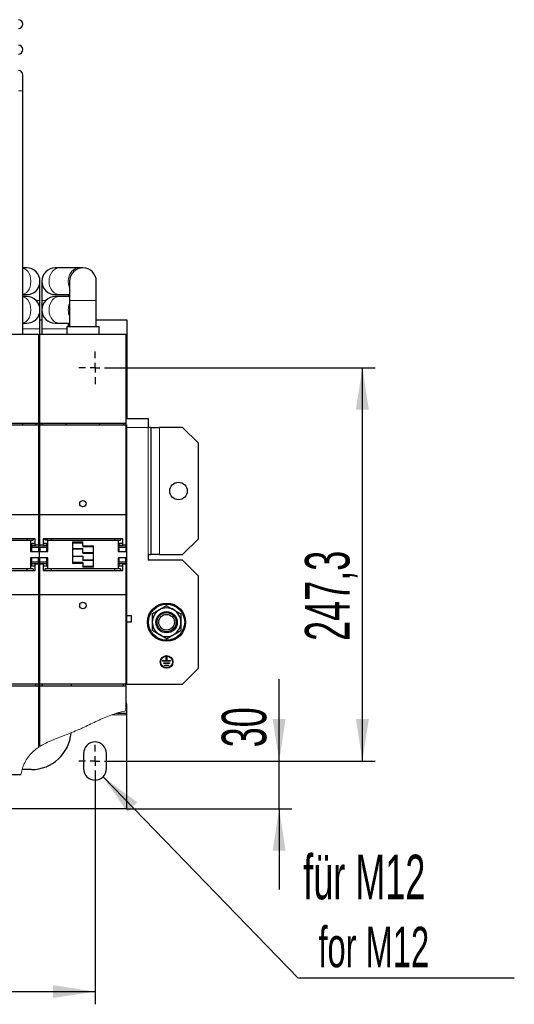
# Model space of a CAD drawing. Header units: millimetres. Extents: x 5 to 418, y 2 to 292.
# Tile 10 of 40: x 144 to 183, y 72 to 149. Entities that reach past the tile are written whole.
import ezdxf

# ---------------------------------------------------------------- set-up
doc = ezdxf.new("R2010")
doc.units = ezdxf.units.MM
doc.layers.add('SLD-0', color=7, linetype='Continuous')
doc.styles.add('SLDTEXTSTYLE0', font='TXT', dxfattribs={"width": 0.605})
doc.dimstyles.new('SLDDIMSTYLE0', dxfattribs={"dimtxt": 3.5, "dimasz": 3.302, "dimexe": 0, "dimexo": 0.0625, "dimgap": 0.875, "dimtad": 1, "dimlfac": 8, "dimrnd": 1e-09, "dimzin": 12, "dimdsep": 46, "dimtxsty": 'SLDTEXTSTYLE0', "dimsah": 1, "dimcen": 0.09, "dimadec": 0, "dimazin": 3, "dimtfac": 1, "dimtofl": 0, "dimtmove": 0, "dimatfit": 3, "dimfxl": 1, "dimfrac": 2, "dimtolj": 1, "dimtzin": 12, "dimarcsym": 0})
doc.dimstyles.new('SLDDIMSTYLE2', dxfattribs={"dimtxt": 0.18, "dimasz": 3.302, "dimexe": 0, "dimexo": 0.0625, "dimgap": 0, "dimtad": 0, "dimtih": 1, "dimtoh": 1, "dimdec": 0, "dimrnd": 1e-09, "dimzin": 0, "dimdsep": 46, "dimtxsty": 'Standard', "dimsah": 1, "dimcen": 0.09, "dimadec": 0, "dimazin": 0, "dimtfac": 3.302, "dimtdec": 0, "dimtofl": 0, "dimtmove": 0, "dimatfit": 3, "dimfxl": 1, "dimfrac": 2, "dimtolj": 1, "dimtzin": 0, "dimarcsym": 0})
doc.dimstyles.new('SLDDIMSTYLE3', dxfattribs={"dimtxt": 3.5, "dimasz": 3.302, "dimexe": 0, "dimexo": 0.0625, "dimgap": 0.875, "dimtad": 1, "dimlfac": 8, "dimrnd": 1e-09, "dimzin": 12, "dimdsep": 46, "dimtxsty": 'SLDTEXTSTYLE0', "dimsah": 1, "dimcen": 0.09, "dimadec": 0, "dimazin": 3, "dimtfac": 1, "dimtmove": 0, "dimatfit": 0, "dimfxl": 1, "dimfrac": 2, "dimtolj": 1, "dimtzin": 12, "dimarcsym": 0})

# ---------------------------------------------------------------- blocks, each defined once
blk = doc.blocks.new('_D_6')
at = {"layer": 'SLD-0', "color": 7}
for p, q in [((72.524, 89.495), (72.524, 71.66)), ((150.024, 89.495), (150.024, 71.66)), ((72.524, 72.66), (150.024, 72.66))]:
    blk.add_line(p, q, dxfattribs=at)
for points in [[(72.524, 72.66), (75.826, 72.152), (75.826, 73.168)], [(150.024, 72.66), (146.722, 73.168), (146.722, 72.152)]]:
    blk.add_solid(points, dxfattribs=at)
at = {"layer": 'SLD-0', "color": 7, "insert": (107.263, 77.171), "char_height": 3.5, "attachment_point": 1, "style": 'SLDTEXTSTYLE0'}
blk.add_mtext('620', dxfattribs=at)
blk = doc.blocks.new('_D_7')
at = {"layer": 'SLD-0', "color": 7}
for p, q in [((151.305, 121.689), (172.037, 121.689)), ((171.037, 90.776), (171.037, 121.689)), ((151.305, 90.776), (172.037, 90.776))]:
    blk.add_line(p, q, dxfattribs=at)
for points in [[(171.037, 121.689), (170.529, 118.387), (171.545, 118.387)], [(171.037, 90.776), (171.545, 94.078), (170.529, 94.078)]]:
    blk.add_solid(points, dxfattribs=at)
at = {"layer": 'SLD-0', "color": 7, "insert": (166.526, 100.217), "char_height": 3.5, "attachment_point": 1, "rotation": 90, "style": 'SLDTEXTSTYLE0'}
blk.add_mtext('247,3', dxfattribs=at)
blk = doc.blocks.new('_D_8')
at = {"layer": 'SLD-0', "color": 7}
for p, q in [((164.495, 90.776), (164.495, 97.201)), ((151.305, 90.776), (165.495, 90.776)), ((164.495, 87.026), (164.495, 90.776)), ((152.524, 87.026), (165.495, 87.026)), ((164.495, 87.026), (164.495, 80.676))]:
    blk.add_line(p, q, dxfattribs=at)
for points in [[(164.495, 90.776), (165.003, 94.078), (163.987, 94.078)], [(164.495, 87.026), (163.987, 83.724), (165.003, 83.724)]]:
    blk.add_solid(points, dxfattribs=at)
at = {"layer": 'SLD-0', "color": 7, "insert": (159.983, 91.854), "char_height": 3.5, "attachment_point": 1, "rotation": 90, "style": 'SLDTEXTSTYLE0'}
blk.add_mtext('30', dxfattribs=at)
blk = doc.blocks.new('SW_NOTE_0_2')
at = {"layer": 'SLD-0', "color": 0}
blk.add_line((16.995, 0), (0, 0), dxfattribs=at)
at = {"layer": 'SLD-0', "color": 0, "attachment_point": 1, "style": 'SLDTEXTSTYLE0'}
for s, insert, char_height in [('für M12', (0.407, 9.701), 3.5), ('for M12', (1.598, 4.036), 3.175)]:
    blk.add_mtext(s, dxfattribs=dict(at, insert=insert, char_height=char_height))
blk = doc.blocks.new('SW_CENTERMARKSYMBOL_4')
at = {"layer": 'SLD-0', "color": 0}
for p, q in [((0, 0.75), (0, 1.28125)), ((-0.75, 0), (-1.28125, 0)), ((0, 0), (-0.375, 0)), ((0, 0), (0, 0.375)), ((0, 0), (0, -0.375)), ((0, 0), (0.375, 0)), ((0.75, 0), (1.28125, 0)), ((0, -0.75), (0, -1.28125))]:
    blk.add_line(p, q, dxfattribs=at)
blk = doc.blocks.new('SW_CENTERMARKSYMBOL_6')
at = {"layer": 'SLD-0', "color": 0}
for p, q in [((0, 0.75), (0, 1.28125)), ((-0.75, 0), (-1.28125, 0)), ((0, 0), (-0.375, 0)), ((0, 0), (0, 0.375)), ((0, 0), (0, -0.375)), ((0, 0), (0.375, 0)), ((0.75, 0), (1.28125, 0)), ((0, -0.75), (0, -1.28125))]:
    blk.add_line(p, q, dxfattribs=at)

msp = doc.modelspace()

# ---------------------------------------------------------------- linework, layer by layer
at = {"color": 7, "linetype": 'Continuous', "lineweight": 25}
for p, q in [((144.3562, 143.4388), (144.3562, 144.6888)), ((144.3562, 124.3138), (144.3562, 143.4388)), ((144.6487, 129.5326), (144.3562, 129.5326)), ((147.2326, 129.5326), (146.8987, 129.5326)), ((148.7399, 129.5326), (147.2326, 129.5326)), ((149.0737, 129.5326), (148.7399, 129.5326)), ((145.6987, 126.9826), (145.6987, 128.4826)), ((145.8487, 128.4826), (145.8487, 126.9826)), ((148.0237, 128.4826), (148.0237, 126.9826)), ((150.1237, 126.9826), (150.1237, 128.4826)), ((144.3562, 127.4326), (144.6487, 127.4326)), ((144.6487, 127.2826), (144.3562, 127.2826)), ((145.6987, 126.2326), (145.6987, 126.9826)), ((145.8487, 126.9826), (145.8487, 126.2326)), ((146.8987, 127.4326), (147.2326, 127.4326)), ((147.2326, 127.2826), (146.8987, 127.2826)), ((147.2326, 127.4326), (148.0237, 127.4326)), ((148.0237, 127.2826), (147.2326, 127.2826)), ((147.9487, 127.2826), (147.9487, 127.4326)), ((148.0237, 126.9826), (148.0237, 124.9388)), ((150.1237, 124.9388), (150.1237, 126.9826)), ((145.6987, 124.7326), (145.6987, 126.2326)), ((145.8487, 126.2326), (145.8487, 124.7326)), ((145.6987, 125.4388), (145.8487, 125.4388)), ((150.1237, 125.4388), (152.5237, 125.4388)), ((152.5237, 125.4388), (152.5237, 118.0638)), ((144.3562, 125.1826), (144.6487, 125.1826)), ((145.6987, 124.3138), (145.6987, 124.7326)), ((145.8487, 124.7326), (145.8487, 124.3138)), ((146.8987, 125.1826), (147.2326, 125.1826)), ((147.2326, 125.1826), (148.0237, 125.1826)), ((147.8237, 124.3138), (147.8237, 124.9388)), ((147.8237, 124.9388), (150.3237, 124.9388)), ((147.9487, 124.9388), (147.9487, 125.1826)), ((150.3237, 124.9388), (150.3237, 124.3138)), ((138.8237, 124.3138), (145.5737, 124.3138)), ((145.5737, 124.3138), (145.5737, 117.3138)), ((145.6987, 124.3138), (152.4487, 124.3138)), ((145.6987, 117.3138), (145.6987, 124.3138)), ((152.4487, 124.3138), (152.4487, 117.3138)), ((145.5737, 122.3088), (145.6987, 122.2838)), ((145.5737, 117.6888), (145.6987, 117.6888)), ((152.4487, 117.9388), (152.5237, 117.9388)), ((152.4487, 117.6888), (154.2112, 117.6888)), ((152.5237, 118.0638), (152.5237, 117.9388)), ((152.5237, 117.9388), (152.5237, 117.6888)), ((154.2112, 117.6888), (154.2112, 117.0013)), ((145.5737, 117.3138), (138.8237, 117.3138)), ((138.8237, 117.1888), (145.5737, 117.1888)), ((144.3562, 117.1888), (144.3562, 117.3138)), ((145.3862, 117.3138), (145.3862, 117.1888)), ((145.5737, 117.3138), (145.5737, 117.1888)), ((145.5737, 117.1888), (145.5737, 110.1636)), ((145.6362, 117.1888), (145.5737, 117.1888)), ((145.6362, 117.1888), (145.6362, 116.0451)), ((145.6987, 117.1888), (145.6362, 117.1888)), ((152.4487, 117.3138), (145.6987, 117.3138)), ((145.6987, 117.3138), (145.6987, 117.1888)), ((145.6987, 117.1888), (152.4487, 117.1888)), ((145.6987, 110.1636), (145.6987, 117.1888)), ((145.8862, 117.3138), (145.8862, 117.1888)), ((147.7425, 117.3138), (147.7425, 117.1888)), ((150.405, 117.1888), (150.405, 117.3138)), ((152.2612, 117.3138), (152.2612, 117.1888)), ((152.4487, 117.3138), (152.4487, 117.1888)), ((152.4487, 117.1888), (152.4487, 110.1636)), ((152.5112, 117.1888), (152.4487, 117.1888)), ((152.5112, 117.1888), (152.5112, 116.0451)), ((154.3987, 117.0013), (154.2112, 117.0013)), ((154.3987, 117.0013), (155.0862, 117.0013)), ((154.3987, 117.0013), (154.3987, 107.0013)), ((156.8987, 117.0013), (155.0862, 117.0013)), ((158.1487, 115.7513), (156.8987, 117.0013)), ((145.5737, 116.0451), (145.6362, 116.0451)), ((145.6362, 116.0451), (145.6362, 108.4401)), ((145.6362, 116.0451), (145.6987, 116.0451)), ((152.4487, 116.0451), (152.5112, 116.0451)), ((152.5112, 116.0451), (152.5112, 108.4401)), ((158.1487, 108.2513), (158.1487, 115.7513)), ((138.8237, 110.1636), (145.5737, 110.1636)), ((145.5737, 110.1636), (145.5737, 107.7595)), ((145.6987, 110.1636), (152.4487, 110.1636)), ((145.6987, 107.7595), (145.6987, 110.1636)), ((152.4487, 110.1636), (152.4487, 107.7595)), ((145.5737, 108.4401), (145.6362, 108.4401)), ((145.6362, 108.4401), (145.6362, 107.7848)), ((145.6987, 108.4401), (145.6362, 108.4401)), ((152.4487, 108.4401), (152.5112, 108.4401)), ((152.5112, 108.4401), (152.5112, 107.7848)), ((145.3237, 108.2517), (139.0737, 108.2517)), ((139.43, 108.1263), (144.9675, 108.1263)), ((144.6987, 108.1263), (144.6987, 108.2517)), ((144.9675, 108.1263), (144.9675, 107.2513)), ((144.9675, 108.1263), (145.155, 108.1263)), ((145.3237, 107.8732), (145.03, 107.8732)), ((145.03, 107.8732), (145.03, 107.7385)), ((145.03, 107.7385), (145.3237, 107.7385)), ((145.03, 107.7385), (145.03, 107.7278)), ((145.03, 107.7278), (145.03, 107.6712)), ((145.03, 107.7278), (145.3237, 107.7278)), ((145.03, 107.6712), (145.03, 107.5638)), ((145.03, 107.5638), (145.03, 107.2544)), ((145.155, 108.2517), (145.155, 108.1263)), ((145.3237, 107.7595), (145.3237, 108.2517)), ((145.3237, 107.7595), (145.3237, 107.7278)), ((145.5737, 107.7595), (145.5737, 107.6712)), ((145.5737, 107.6712), (145.5737, 107.5638)), ((145.5737, 107.5638), (145.5737, 107.2544)), ((145.6362, 107.7848), (145.6362, 107.2513)), ((145.6987, 107.7595), (145.6987, 107.6712)), ((145.6987, 107.5638), (145.6987, 107.6712)), ((145.6987, 107.5638), (145.6987, 107.2544)), ((152.1987, 108.2517), (145.9487, 108.2517)), ((145.9487, 108.2517), (145.9487, 107.7595)), ((146.2425, 107.8732), (145.9487, 107.8732)), ((145.9487, 107.7595), (145.9487, 107.7278)), ((145.9487, 107.7385), (146.2425, 107.7385)), ((145.9487, 107.7278), (146.2425, 107.7278)), ((146.1175, 108.1263), (146.1175, 108.2517)), ((146.305, 108.1263), (146.1175, 108.1263)), ((146.2425, 107.7385), (146.2425, 107.8732)), ((146.2425, 107.7278), (146.2425, 107.7385)), ((146.2425, 107.7278), (146.2425, 107.6712)), ((146.2425, 107.6712), (146.2425, 107.5638)), ((146.2425, 107.2544), (146.2425, 107.5638)), ((146.305, 107.2513), (146.305, 108.1263)), ((146.305, 108.1263), (151.8425, 108.1263)), ((146.5737, 108.2517), (146.5737, 108.1263)), ((148.2487, 108.0013), (148.2487, 106.3138)), ((148.2487, 107.9388), (149.0737, 107.9388)), ((149.0737, 107.6888), (149.0737, 108.0013)), ((149.0737, 107.6888), (149.0737, 107.6263)), ((149.0737, 107.6263), (149.8987, 107.6263)), ((149.8987, 106.0013), (149.8987, 107.6888)), ((151.5737, 108.1263), (151.5737, 108.2517)), ((151.8425, 108.1263), (151.8425, 107.2513)), ((151.8425, 108.1263), (152.03, 108.1263)), ((152.1987, 107.8732), (151.905, 107.8732)), ((151.905, 107.8732), (151.905, 107.7385)), ((151.905, 107.7385), (152.1987, 107.7385)), ((151.905, 107.7385), (151.905, 107.7278)), ((151.905, 107.7278), (151.905, 107.6712)), ((151.905, 107.7278), (152.1987, 107.7278)), ((151.905, 107.6712), (151.905, 107.5638)), ((151.905, 107.5638), (151.905, 107.2544)), ((152.03, 108.2517), (152.03, 108.1263)), ((152.1987, 107.7595), (152.1987, 108.2517)), ((152.1987, 107.7595), (152.1987, 107.7278)), ((152.4487, 107.7595), (152.4487, 107.6712)), ((152.4487, 107.6712), (152.4487, 107.5638)), ((152.4487, 107.5638), (152.4487, 107.2544)), ((152.5112, 107.7848), (152.5112, 107.2513)), ((156.8987, 107.0013), (158.1487, 108.2513)), ((144.9675, 107.2513), (145.6362, 107.2513)), ((145.03, 107.2544), (145.5737, 107.2544)), ((145.6362, 107.2513), (145.6362, 106.7513)), ((145.6362, 107.2513), (146.305, 107.2513)), ((145.6987, 107.2544), (146.2425, 107.2544)), ((149.0737, 107.4326), (148.2487, 107.4326)), ((148.2487, 106.8826), (149.0737, 106.8826)), ((149.0737, 107.1616), (149.0737, 107.4741)), ((149.0737, 107.1616), (149.0737, 107.1497)), ((149.0737, 107.1497), (149.0737, 107.1201)), ((149.0737, 107.1201), (149.8987, 107.1201)), ((149.0737, 106.8826), (149.0737, 106.853)), ((149.0737, 106.853), (149.0737, 106.8411)), ((149.0737, 106.8411), (149.0737, 106.5286)), ((151.8425, 107.2513), (152.5112, 107.2513)), ((151.905, 107.2544), (152.4487, 107.2544)), ((152.5112, 107.2513), (152.5112, 106.7513)), ((154.2112, 107.0013), (154.3987, 107.0013)), ((154.2112, 107.0013), (154.2112, 106.5638)), ((155.0862, 107.0013), (154.3987, 107.0013)), ((155.0862, 107.0013), (156.8987, 107.0013)), ((145.6362, 106.7513), (144.9675, 106.7513)), ((144.9675, 106.7513), (144.9675, 105.8763)), ((145.5737, 106.7482), (145.03, 106.7482)), ((145.03, 106.7482), (145.03, 106.4388)), ((145.03, 106.3315), (145.03, 106.4388)), ((145.03, 106.2748), (145.03, 106.3315)), ((145.3237, 106.2748), (145.03, 106.2748)), ((145.03, 106.2748), (145.03, 106.2641)), ((145.3237, 106.2641), (145.03, 106.2641)), ((145.03, 106.2641), (145.03, 106.1294)), ((145.03, 106.1294), (145.3237, 106.1294)), ((145.3237, 106.2431), (145.3237, 106.2748)), ((145.3237, 105.751), (145.3237, 106.2431)), ((145.5737, 106.4388), (145.5737, 106.7482)), ((145.5737, 106.4388), (145.5737, 106.3315)), ((145.5737, 106.2431), (145.5737, 106.3315)), ((145.5737, 106.2431), (145.5737, 103.8391)), ((145.6362, 106.7513), (145.6362, 106.2179)), ((146.305, 106.7513), (145.6362, 106.7513)), ((145.6362, 106.2179), (145.6362, 105.5625)), ((146.2425, 106.7482), (145.6987, 106.7482)), ((145.6987, 106.4388), (145.6987, 106.7482)), ((145.6987, 106.3315), (145.6987, 106.4388)), ((145.6987, 106.2431), (145.6987, 106.3315)), ((145.6987, 103.8391), (145.6987, 106.2431)), ((146.2425, 106.2748), (145.9487, 106.2748)), ((145.9487, 106.2431), (145.9487, 106.2748)), ((146.2425, 106.2641), (145.9487, 106.2641)), ((145.9487, 106.2431), (145.9487, 105.751)), ((145.9487, 106.1294), (146.2425, 106.1294)), ((146.2425, 106.4388), (146.2425, 106.7482)), ((146.2425, 106.4388), (146.2425, 106.3315)), ((146.2425, 106.2748), (146.2425, 106.3315)), ((146.2425, 106.2641), (146.2425, 106.2748)), ((146.2425, 106.1294), (146.2425, 106.2641)), ((146.305, 105.8763), (146.305, 106.7513)), ((149.0737, 106.3763), (148.2487, 106.3763)), ((149.8987, 106.5701), (149.0737, 106.5701)), ((149.0737, 106.3763), (149.0737, 106.3138)), ((149.0737, 106.3138), (149.0737, 106.0013)), ((149.8987, 106.0638), (149.0737, 106.0638)), ((152.5112, 106.7513), (151.8425, 106.7513)), ((151.8425, 106.7513), (151.8425, 105.8763)), ((152.4487, 106.7482), (151.905, 106.7482)), ((151.905, 106.7482), (151.905, 106.4388)), ((151.905, 106.3315), (151.905, 106.4388)), ((151.905, 106.2748), (151.905, 106.3315)), ((152.1987, 106.2748), (151.905, 106.2748)), ((151.905, 106.2748), (151.905, 106.2641)), ((152.1987, 106.2641), (151.905, 106.2641)), ((151.905, 106.2641), (151.905, 106.1294)), ((151.905, 106.1294), (152.1987, 106.1294)), ((152.1987, 106.2431), (152.1987, 106.2748)), ((152.1987, 105.751), (152.1987, 106.2431)), ((152.4487, 106.4388), (152.4487, 106.7482)), ((152.4487, 106.4388), (152.4487, 106.3315)), ((152.4487, 106.2431), (152.4487, 106.3315)), ((152.4487, 106.2431), (152.4487, 103.8391)), ((152.5112, 106.7513), (152.5112, 106.2179)), ((152.5112, 106.2179), (152.5112, 105.5625)), ((156.8987, 106.5638), (154.2112, 106.5638)), ((158.1487, 105.3138), (156.8987, 106.5638)), ((139.0737, 105.751), (145.3237, 105.751)), ((144.9675, 105.8763), (139.43, 105.8763)), ((144.6987, 105.751), (144.6987, 105.8763)), ((145.155, 105.8763), (144.9675, 105.8763)), ((145.155, 105.8763), (145.155, 105.751)), ((145.6362, 105.5625), (145.5737, 105.5625)), ((145.6362, 105.5625), (145.6362, 97.9576)), ((145.6362, 105.5625), (145.6987, 105.5625)), ((145.9487, 105.751), (152.1987, 105.751)), ((146.1175, 105.751), (146.1175, 105.8763)), ((146.305, 105.8763), (146.1175, 105.8763)), ((151.8425, 105.8763), (146.305, 105.8763)), ((146.5737, 105.8763), (146.5737, 105.751)), ((151.5737, 105.751), (151.5737, 105.8763)), ((152.03, 105.8763), (151.8425, 105.8763)), ((152.03, 105.8763), (152.03, 105.751)), ((152.5112, 105.5625), (152.4487, 105.5625)), ((152.5112, 105.5625), (152.5112, 97.9576)), ((158.1487, 98.0638), (158.1487, 105.3138)), ((145.5737, 103.8391), (138.8237, 103.8391)), ((145.5737, 103.8391), (145.5737, 96.8138)), ((152.4487, 103.8391), (145.6987, 103.8391)), ((145.6987, 96.8138), (145.6987, 103.8391)), ((152.4487, 103.8391), (152.4487, 96.8138)), ((152.8925, 102.1876), (152.5112, 102.1876)), ((152.8925, 101.7151), (152.8925, 102.1876)), ((152.5112, 101.7151), (152.8925, 101.7151)), ((155.3364, 98.6281), (155.3365, 98.6906)), ((155.9614, 98.627), (155.3364, 98.6281)), ((155.3365, 98.6906), (155.6177, 98.6901)), ((155.4298, 98.4405), (155.4299, 98.503)), ((155.8673, 98.4397), (155.4298, 98.4405)), ((155.4299, 98.503), (155.8674, 98.5022)), ((155.492, 98.2528), (155.4921, 98.3153)), ((155.4921, 98.3153), (155.8046, 98.3148)), ((155.6177, 98.6901), (155.6182, 98.9401)), ((155.6182, 98.9401), (155.6807, 98.94)), ((155.6807, 98.94), (155.6802, 98.69)), ((155.6802, 98.69), (155.9615, 98.6895)), ((155.8046, 98.3148), (155.8045, 98.2523)), ((155.8674, 98.5022), (155.8673, 98.4397)), ((155.9615, 98.6895), (155.9614, 98.627)), ((145.5737, 97.9576), (145.6362, 97.9576)), ((145.6362, 97.9576), (145.6362, 96.8138)), ((145.6987, 97.9576), (145.6362, 97.9576)), ((152.4487, 97.9576), (152.5112, 97.9576)), ((152.5112, 97.9576), (152.5112, 96.8138)), ((155.8045, 98.2523), (155.492, 98.2528)), ((156.8987, 96.8138), (158.1487, 98.0638)), ((145.5737, 96.8138), (138.8237, 96.8138)), ((145.3862, 96.6888), (145.3862, 96.8138)), ((145.5737, 96.8138), (145.6362, 96.8138)), ((145.5737, 96.6888), (145.5737, 96.8138)), ((145.6362, 96.8138), (145.6987, 96.8138)), ((152.4487, 96.8138), (145.6987, 96.8138)), ((145.6987, 96.6888), (145.6987, 96.8138)), ((145.8862, 96.6888), (145.8862, 96.8138)), ((148.1487, 96.8138), (148.1487, 96.6888)), ((152.2612, 96.6888), (152.2612, 96.8138)), ((152.4487, 96.8138), (152.5112, 96.8138)), ((152.4487, 96.6888), (152.4487, 96.8138)), ((152.5112, 96.8138), (156.8987, 96.8138)), ((138.8237, 96.6888), (145.5737, 96.6888)), ((145.5737, 96.6888), (145.5737, 91.8482)), ((145.6987, 96.6888), (152.4487, 96.6888)), ((145.6987, 91.9295), (145.6987, 96.6888)), ((152.4487, 96.6888), (152.4487, 94.7109)), ((152.5237, 95.2763), (152.4487, 95.2763)), ((152.5237, 94.5263), (152.5237, 95.2763)), ((152.5237, 94.5263), (151.7071, 94.5263)), ((152.5237, 94.4013), (152.5237, 94.5263)), ((152.5237, 87.0263), (152.5237, 94.4013)), ((149.1175, 91.3701), (149.1175, 90.1826)), ((150.93, 90.1826), (150.93, 91.3701)), ((145.0237, 90.1076), (144.2954, 90.1076)), ((144.2047, 89.6888), (138.8237, 89.6888)), ((152.5237, 87.0263), (70.0237, 87.0263))]:
    msp.add_line(p, q, dxfattribs=at)
at = {"color": 7, "linetype": 'Continuous', "lineweight": 18}
for p, q in [((144.3562, 143.4388), (144.0062, 143.4388)), ((145.3836, 126.9826), (145.6987, 126.9826)), ((145.8487, 126.9826), (146.1639, 126.9826)), ((150.1237, 126.9826), (148.0237, 126.9826)), ((144.3562, 124.7326), (145.6987, 124.7326)), ((145.8487, 124.7326), (147.8237, 124.7326)), ((152.4487, 118.0638), (152.5237, 118.0638)), ((152.5112, 117.0013), (154.2112, 117.0013)), ((154.2112, 117.0013), (154.2112, 107.0013)), ((155.0862, 107.0013), (155.0862, 117.0013)), ((144.9675, 107.7848), (145.03, 107.7848)), ((145.03, 107.6712), (145.5737, 107.6712)), ((145.5737, 107.5638), (145.03, 107.5638)), ((145.5737, 107.7595), (145.3237, 107.7595)), ((145.5737, 107.7848), (145.6362, 107.7848)), ((145.6362, 107.7848), (145.6987, 107.7848)), ((145.9487, 107.7595), (145.6987, 107.7595)), ((146.2425, 107.6712), (145.6987, 107.6712)), ((146.2425, 107.5638), (145.6987, 107.5638)), ((146.2425, 107.7848), (146.305, 107.7848)), ((149.0737, 108.0013), (148.2487, 108.0013)), ((149.8987, 107.6888), (149.0737, 107.6888)), ((151.8425, 107.7848), (151.905, 107.7848)), ((151.905, 107.6712), (152.4487, 107.6712)), ((152.4487, 107.5638), (151.905, 107.5638)), ((152.4487, 107.7595), (152.1987, 107.7595)), ((152.4487, 107.7848), (152.5112, 107.7848)), ((149.0737, 107.4741), (148.2487, 107.4741)), ((148.2487, 107.4622), (149.0737, 107.4622)), ((149.0737, 106.853), (148.2487, 106.853)), ((148.2487, 106.8411), (149.0737, 106.8411)), ((149.8987, 107.1616), (149.0737, 107.1616)), ((149.0737, 107.1497), (149.8987, 107.1497)), ((145.03, 106.2179), (144.9675, 106.2179)), ((145.03, 106.4388), (145.5737, 106.4388)), ((145.03, 106.3315), (145.5737, 106.3315)), ((145.3237, 106.2431), (145.5737, 106.2431)), ((145.6362, 106.2179), (145.5737, 106.2179)), ((145.6987, 106.2179), (145.6362, 106.2179)), ((145.6987, 106.4388), (146.2425, 106.4388)), ((146.2425, 106.3315), (145.6987, 106.3315)), ((145.6987, 106.2431), (145.9487, 106.2431)), ((146.305, 106.2179), (146.2425, 106.2179)), ((148.2487, 106.3138), (149.0737, 106.3138)), ((149.8987, 106.5405), (149.0737, 106.5405)), ((149.0737, 106.5286), (149.8987, 106.5286)), ((151.905, 106.2179), (151.8425, 106.2179)), ((151.905, 106.4388), (152.4487, 106.4388)), ((151.905, 106.3315), (152.4487, 106.3315)), ((152.1987, 106.2431), (152.4487, 106.2431)), ((152.5112, 106.2179), (152.4487, 106.2179)), ((149.0737, 106.0013), (149.8987, 106.0013)), ((152.5237, 94.4013), (151.3517, 94.4013))]:
    msp.add_line(p, q, dxfattribs=at)
at = {"color": 7, "linetype": 'Continuous', "lineweight": 18, "flags": 128}
for points in [[(144.9835, 128.4826), (144.967, 128.7009), (144.9182, 128.9096), (144.8392, 129.0997), (144.7336, 129.2629), (144.6058, 129.3919), (144.4615, 129.4812), (144.3562, 129.5173)], [(147.2326, 129.5326), (147.1473, 129.5268), (146.9803, 129.4812), (146.8244, 129.3919), (146.6864, 129.2629), (146.5722, 129.0997), (146.4869, 128.9096), (146.4341, 128.7009), (146.4163, 128.4826), (146.4341, 128.2643), (146.4869, 128.0555), (146.5722, 127.8654), (146.6864, 127.7023), (146.8244, 127.5732), (146.9803, 127.484), (147.1473, 127.4383), (147.2326, 127.4326)], [(148.7399, 129.5326), (148.6546, 129.5268), (148.4876, 129.4812), (148.3317, 129.3919), (148.1937, 129.2629), (148.0795, 129.0997), (147.9942, 128.9096), (147.9414, 128.7009), (147.9236, 128.4826), (147.9414, 128.2643), (147.9942, 128.0555), (148.0237, 127.9786)], [(144.3562, 127.4478), (144.4615, 127.484), (144.6058, 127.5732), (144.7336, 127.7023), (144.8392, 127.8654), (144.9182, 128.0555), (144.967, 128.2643), (144.9835, 128.4826)], [(144.9835, 126.2326), (144.967, 126.4509), (144.9182, 126.6596), (144.8392, 126.8497), (144.7336, 127.0129), (144.6058, 127.1419), (144.4615, 127.2312), (144.3562, 127.2673)], [(147.2326, 127.2826), (147.1473, 127.2768), (146.9803, 127.2312), (146.8244, 127.1419), (146.6864, 127.0129), (146.5722, 126.8497), (146.4869, 126.6596), (146.4341, 126.4509), (146.4163, 126.2326), (146.4341, 126.0143), (146.4869, 125.8055), (146.5722, 125.6154), (146.6864, 125.4523), (146.8244, 125.3232), (146.9803, 125.234), (147.1473, 125.1883), (147.2326, 125.1826)], [(144.3562, 125.1978), (144.4615, 125.234), (144.6058, 125.3232), (144.7336, 125.4523), (144.8392, 125.6154), (144.9182, 125.8055), (144.967, 126.0143), (144.9835, 126.2326)]]:
    msp.add_lwpolyline(points, dxfattribs=at)
at = {"color": 7, "linetype": 'Continuous', "lineweight": 25}
for centre, radius in [((156.5862, 112.0013), 0.6875), ((149.0737, 111.0019), 0.25), ((149.0737, 103.0007), 0.25), ((155.6487, 101.6888), 1.5), ((155.6487, 101.6888), 1.4219), ((155.6487, 101.6888), 0.8367), ((155.6487, 101.6888), 0.75), ((155.6487, 101.6888), 0.6158), ((155.6487, 98.5638), 0.5), ((155.6487, 98.5638), 0.4688)]:
    msp.add_circle(centre, radius, dxfattribs=at)
for centre, radius, start, end in [((144.0062, 148.6888), 0.35, 270, 90), ((144.0062, 146.6888), 0.35, 270, 90), ((144.0062, 144.6888), 0.35, 0, 90), ((144.6487, 128.4826), 1.05, 0, 90), ((146.8987, 128.4826), 1.05, 90, 270), ((149.0737, 128.4826), 1.05, 0, 180), ((144.6487, 128.4826), 1.05, 270, 0), ((144.6487, 126.2326), 1.05, 0, 90), ((146.8987, 126.2326), 1.05, 90, 270), ((144.6487, 126.2326), 1.05, 270, 0), ((155.6487, 101.6888), 1.125, 120, 180), ((155.6487, 101.6888), 1.125, 60, 120), ((155.6487, 101.6888), 1.125, 0, 60), ((155.6487, 101.6888), 1.125, 180, 240), ((155.6487, 101.6888), 1.125, 300, 0), ((155.6487, 101.6888), 1.125, 240, 300), ((145.0237, 93.2326), 3.125, 270, 355.517546), ((150.0237, 91.3701), 0.9062, 0, 180), ((150.0237, 90.1826), 0.9062, 180, 360)]:
    msp.add_arc(centre, radius, start, end, dxfattribs=at)
at = {"color": 7, "linetype": 'Continuous', "lineweight": 18}
msp.add_arc((149.226, 126.2326), 1.3036, 157.259221, 202.740779, dxfattribs=at)
at = {"color": 7, "linetype": 'Continuous', "lineweight": 25}
for points, knots in [([(155.6487, 102.9879), (155.5574, 102.9351), (155.373, 102.8287), (155.1824, 102.7186), (155.0862, 102.6631)], [0, 0, 0, 0, 0.495458, 1, 1, 1, 1]), ([(155.6487, 102.9879), (155.7401, 102.9351), (155.9245, 102.8287), (156.1151, 102.7186), (156.2112, 102.6631)], [0, 0, 0, 0, 0.495458, 1, 1, 1, 1]), ([(155.0862, 102.6631), (155.0729, 102.6554), (154.9719, 102.5971), (154.7816, 102.4872), (154.6102, 102.3883), (154.5237, 102.3383)], [0, 0, 0, 0, 0.07009, 0.5307844, 1, 1, 1, 1]), ([(154.5237, 102.3383), (154.5237, 102.1751), (154.5237, 101.9609), (154.5237, 101.7412), (154.5237, 101.6888)], [0, 0, 0, 0, 0.7618982, 1, 1, 1, 1]), ([(156.2112, 102.6631), (156.2246, 102.6554), (156.3256, 102.5971), (156.5159, 102.4872), (156.6873, 102.3883), (156.7737, 102.3383)], [0, 0, 0, 0, 0.07009, 0.5307844, 1, 1, 1, 1]), ([(156.7737, 102.3383), (156.7737, 102.1751), (156.7737, 101.9609), (156.7737, 101.7412), (156.7737, 101.6888)], [0, 0, 0, 0, 0.7618982, 1, 1, 1, 1]), ([(154.5237, 101.6888), (154.5237, 101.5171), (154.5237, 101.2971), (154.5237, 101.0856), (154.5237, 101.0393)], [0, 0, 0, 0, 0.78104759, 1, 1, 1, 1]), ([(156.7737, 101.6888), (156.7737, 101.5171), (156.7737, 101.2971), (156.7737, 101.0856), (156.7737, 101.0393)], [0, 0, 0, 0, 0.7810476, 1, 1, 1, 1]), ([(155.0862, 100.7145), (155.0729, 100.7222), (154.9719, 100.7805), (154.7816, 100.8904), (154.6102, 100.9894), (154.5237, 101.0393)], [0, 0, 0, 0, 0.07009003, 0.53078443, 1, 1, 1, 1]), ([(155.6487, 100.3898), (155.5574, 100.4425), (155.373, 100.549), (155.1824, 100.659), (155.0862, 100.7145)], [0, 0, 0, 0, 0.495458, 1, 1, 1, 1]), ([(155.6487, 100.3898), (155.7401, 100.4425), (155.9245, 100.549), (156.1151, 100.659), (156.2112, 100.7145)], [0, 0, 0, 0, 0.495458, 1, 1, 1, 1]), ([(156.2112, 100.7145), (156.2246, 100.7222), (156.3256, 100.7805), (156.5159, 100.8904), (156.6873, 100.9894), (156.7737, 101.0393)], [0, 0, 0, 0, 0.07009, 0.5307844, 1, 1, 1, 1])]:
    msp.add_open_spline(points, degree=3, knots=knots, dxfattribs=at)
at = {"color": 7, "linetype": 'Continuous', "lineweight": 18}
for points, knots in [([(145.6987, 91.9295), (145.8978, 92.0425), (146.3046, 92.2736), (146.967, 92.5454), (147.6582, 92.8082), (148.4929, 93.1291), (149.4339, 93.5615), (150.4727, 94.0578), (151.3243, 94.4122), (151.9823, 94.6198), (152.2954, 94.6809), (152.4487, 94.7109)], [0, 0, 0, 0, 0.0937861, 0.1916386, 0.293092, 0.3971378, 0.5581856, 0.7175261, 0.8693031, 0.9359762, 1, 1, 1, 1]), ([(144.2047, 89.6888), (144.2315, 89.831), (144.2848, 90.115), (144.4451, 90.5532), (144.6758, 90.9876), (144.9999, 91.3881), (145.3103, 91.6639), (145.5105, 91.8039), (145.5737, 91.8482)], [0, 0, 0, 0, 0.1644931, 0.3285492, 0.529351, 0.7218039, 0.9120983, 1, 1, 1, 1])]:
    msp.add_open_spline(points, degree=3, knots=knots, dxfattribs=at)

# ---------------------------------------------------------------- block references
at = {"layer": 'SLD-0', "color": 7}
for name, p in [('SW_CENTERMARKSYMBOL_4', (150.0237, 121.6888)), ('SW_CENTERMARKSYMBOL_6', (150.0237, 90.7763))]:
    msp.add_blockref(name, p, dxfattribs=at)
at = {"layer": 'SLD-0'}
msp.add_blockref('SW_NOTE_0_2', (165.9807, 73.7144), dxfattribs=at)

# ---------------------------------------------------------------- dimensions: what is measured, and where the dimension line sits
at = {"layer": 'SLD-0', "color": 7}
for base, p1, p2, dimstyle, picture, middle in [((171.0375, 121.6888), (151.305, 90.7763), (151.305, 121.6888), 'SLDDIMSTYLE0', '_D_7', (171.0375, 106.2326)), ((164.495, 90.7763), (152.5237, 87.0263), (151.305, 90.7763), 'SLDDIMSTYLE3', '_D_8', (164.495, 94.5275))]:
    dim = msp.add_linear_dim(base=base, p1=p1, p2=p2, angle=90, dimstyle=dimstyle, dxfattribs=at)
    dim.commit()
    dim.dimension.update_dxf_attribs({"geometry": picture, "text_midpoint": middle, "dimtype": 160})
dim = msp.add_linear_dim(base=(150.0237, 72.6598), p1=(72.5237, 89.4951), p2=(150.0237, 89.4951), dimstyle='SLDDIMSTYLE0', dxfattribs=at)
dim.commit()
dim.dimension.update_dxf_attribs({"geometry": '_D_6', "text_midpoint": (111.2737, 72.6598), "dimtype": 160})

# ---------------------------------------------------------------- leaders
at = {"layer": 'SLD-0'}
msp.add_leader([(150.654, 89.5314), (165.9807, 73.7144)], dimstyle='SLDDIMSTYLE2', dxfattribs=at)

doc.saveas('drawing.dxf')
